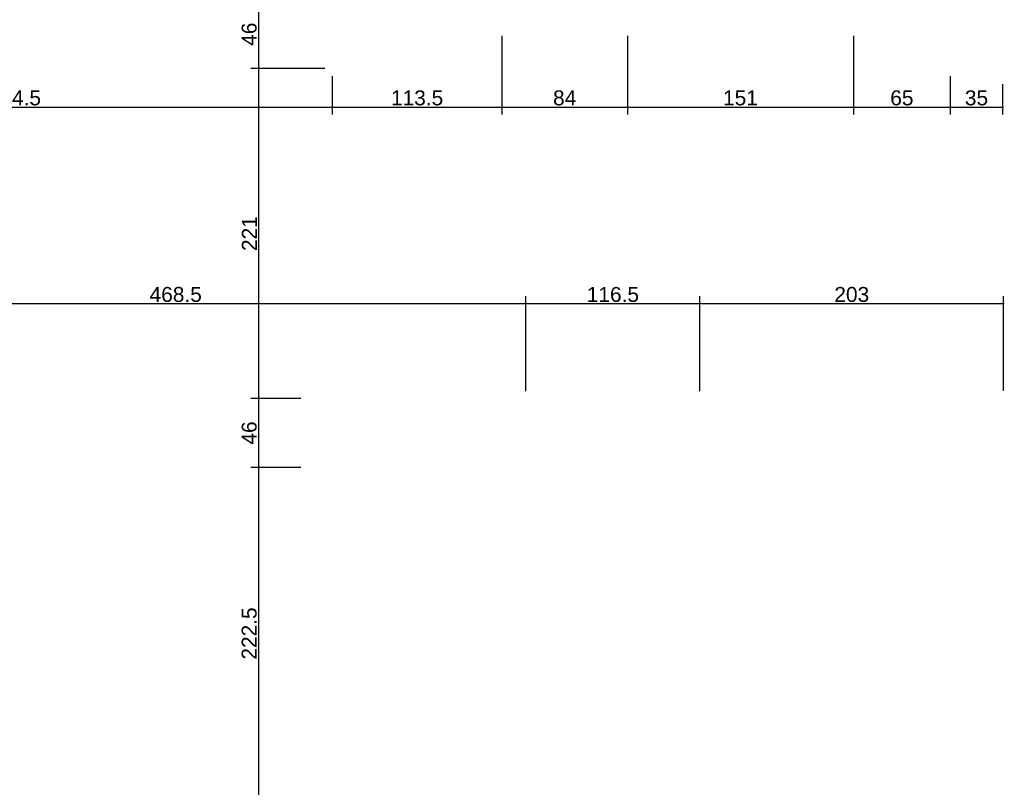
# Model space of a CAD drawing. Header units: millimetres. Extents: x 126553 to 403692, y -95821 to 38049.
# Tile 120 of 256: x 169704 to 170362, y -8530 to -8016. Entities that reach past the tile are written whole.
import ezdxf

# ---------------------------------------------------------------- set-up
doc = ezdxf.new("R2010")
doc.units = ezdxf.units.MM
doc.layers.add('11_wymiary', color=55, linetype='Continuous')
doc.layers.add('11_wymiary @ 50', color=55, linetype='Continuous')
doc.styles.add('11_RJ', font='arial.ttf')
doc.dimstyles.new('11_RJ (cc)', dxfattribs={"dimtxt": 0.2, "dimasz": 0.001, "dimexe": 0.1, "dimexo": 0.1, "dimgap": 0.02, "dimtad": 1, "dimdec": 1, "dimrnd": 0.5, "dimzin": 12, "dimdsep": 46, "dimtxsty": '11_RJ', "dimblk": 'OBLIQUE', "dimcen": 0, "dimdle": 0.01, "dimclrd": 256, "dimclre": 256, "dimclrt": 2, "dimazin": 3, "dimtfac": 1, "dimtdec": 1, "dimtofl": 0, "dimtmove": 0, "dimatfit": 3, "dimldrblk": 'DOT', "dimfxl": 1, "dimtolj": 1, "dimtzin": 13, "dimarcsym": 0})

# ---------------------------------------------------------------- blocks, each defined once
blk = doc.blocks.new('_Oblique')
at = {"color": 0, "linetype": 'ByBlock', "lineweight": -2}
blk.add_line((-0.5, -0.5), (0.5, 0.5), dxfattribs=at)
blk = doc.blocks.new('*D741')
at = {"layer": '11_wymiary', "lineweight": -2, "transparency": 16777216}
for p, q in [((169488.18, -8053.73), (169488.18, -8079.52)), ((169912.85, -8053.73), (169912.85, -8079.52)), ((169487.68, -8074.52), (169913.35, -8074.52))]:
    blk.add_line(p, q, dxfattribs=at)
at = {"layer": 'Defpoints', "color": 0, "transparency": 16777216}
for p in [(169488.18, -8048.73), (169912.85, -8048.73), (169912.85, -8074.52)]:
    blk.add_point(p, dxfattribs=at)
at = {"layer": '11_wymiary', "lineweight": -2, "transparency": 16777216, "xscale": 0.05, "yscale": 0.05, "zscale": 0.05, "rotation": 180}
blk.add_blockref('_Oblique', (169488.18, -8074.52), dxfattribs=at)
at = {"layer": '11_wymiary', "lineweight": -2, "transparency": 16777216, "xscale": 0.05, "yscale": 0.05, "zscale": 0.05}
blk.add_blockref('_Oblique', (169912.85, -8074.52), dxfattribs=at)
at = {"layer": '11_wymiary', "color": 2, "transparency": 16777216, "insert": (169700.52, -8068.41), "char_height": 10, "attachment_point": 5, "style": '11_RJ'}
blk.add_mtext('\\A1;424.5', dxfattribs=at)
blk = doc.blocks.new('_Dot')
at = {"color": 0, "linetype": 'ByBlock', "lineweight": -2}
blk.add_line((-0.5, 0), (-1, 0), dxfattribs=at)
at = {"color": 0, "linetype": 'ByBlock', "const_width": 0.5}
blk.add_lwpolyline([(-0.25, 0, 1), (0.25, 0, 1)], format="xyb", close=True, dxfattribs=at)
blk = doc.blocks.new('*D742')
at = {"layer": '11_wymiary', "lineweight": -2, "transparency": 16777216}
for p, q in [((170026.35, -8026.73), (170026.35, -8079.52)), ((169912.85, -8053.73), (169912.85, -8079.52)), ((169912.35, -8074.52), (170026.85, -8074.52))]:
    blk.add_line(p, q, dxfattribs=at)
at = {"layer": 'Defpoints', "color": 0, "transparency": 16777216}
for p in [(170026.35, -8021.73), (169912.85, -8048.73), (170026.35, -8074.52)]:
    blk.add_point(p, dxfattribs=at)
at = {"layer": '11_wymiary', "lineweight": -2, "transparency": 16777216, "xscale": 0.05, "yscale": 0.05, "zscale": 0.05, "rotation": 180}
blk.add_blockref('_Oblique', (169912.85, -8074.52), dxfattribs=at)
at = {"layer": '11_wymiary', "lineweight": -2, "transparency": 16777216, "xscale": 0.05, "yscale": 0.05, "zscale": 0.05}
blk.add_blockref('_Oblique', (170026.35, -8074.52), dxfattribs=at)
at = {"layer": '11_wymiary', "color": 2, "transparency": 16777216, "insert": (169969.6, -8068.41), "char_height": 10, "attachment_point": 5, "style": '11_RJ'}
blk.add_mtext('\\A1;113.5', dxfattribs=at)
blk = doc.blocks.new('*D743')
at = {"layer": '11_wymiary', "lineweight": -2, "transparency": 16777216}
for p, q in [((170026.35, -8026.73), (170026.35, -8079.52)), ((170110.35, -8026.73), (170110.35, -8079.52)), ((170025.85, -8074.52), (170110.85, -8074.52))]:
    blk.add_line(p, q, dxfattribs=at)
at = {"layer": 'Defpoints', "color": 0, "transparency": 16777216}
for p in [(170026.35, -8021.73), (170110.35, -8021.73), (170110.35, -8074.52)]:
    blk.add_point(p, dxfattribs=at)
at = {"layer": '11_wymiary', "lineweight": -2, "transparency": 16777216, "xscale": 0.05, "yscale": 0.05, "zscale": 0.05, "rotation": 180}
blk.add_blockref('_Oblique', (170026.35, -8074.52), dxfattribs=at)
at = {"layer": '11_wymiary', "lineweight": -2, "transparency": 16777216, "xscale": 0.05, "yscale": 0.05, "zscale": 0.05}
blk.add_blockref('_Oblique', (170110.35, -8074.52), dxfattribs=at)
at = {"layer": '11_wymiary', "color": 2, "transparency": 16777216, "insert": (170068.35, -8068.41), "char_height": 10, "attachment_point": 5, "style": '11_RJ'}
blk.add_mtext('\\A1;84', dxfattribs=at)
blk = doc.blocks.new('*D744')
at = {"layer": '11_wymiary', "lineweight": -2, "transparency": 16777216}
for p, q in [((170110.35, -8026.73), (170110.35, -8079.52)), ((170261.51, -8026.73), (170261.51, -8079.52)), ((170109.85, -8074.52), (170262.01, -8074.52))]:
    blk.add_line(p, q, dxfattribs=at)
at = {"layer": 'Defpoints', "color": 0, "transparency": 16777216}
for p in [(170110.35, -8021.73), (170261.51, -8021.73), (170261.51, -8074.52)]:
    blk.add_point(p, dxfattribs=at)
at = {"layer": '11_wymiary', "lineweight": -2, "transparency": 16777216, "xscale": 0.05, "yscale": 0.05, "zscale": 0.05, "rotation": 180}
blk.add_blockref('_Oblique', (170110.35, -8074.52), dxfattribs=at)
at = {"layer": '11_wymiary', "lineweight": -2, "transparency": 16777216, "xscale": 0.05, "yscale": 0.05, "zscale": 0.05}
blk.add_blockref('_Oblique', (170261.51, -8074.52), dxfattribs=at)
at = {"layer": '11_wymiary', "color": 2, "transparency": 16777216, "insert": (170185.93, -8068.41), "char_height": 10, "attachment_point": 5, "style": '11_RJ'}
blk.add_mtext('\\A1;151', dxfattribs=at)
blk = doc.blocks.new('*D745')
at = {"layer": '11_wymiary', "lineweight": -2, "transparency": 16777216}
for p, q in [((170261.51, -8026.73), (170261.51, -8079.52)), ((170326.35, -8053.73), (170326.35, -8079.52)), ((170261.01, -8074.52), (170326.85, -8074.52))]:
    blk.add_line(p, q, dxfattribs=at)
at = {"layer": 'Defpoints', "color": 0, "transparency": 16777216}
for p in [(170261.51, -8021.73), (170326.35, -8048.73), (170326.35, -8074.52)]:
    blk.add_point(p, dxfattribs=at)
at = {"layer": '11_wymiary', "lineweight": -2, "transparency": 16777216, "xscale": 0.05, "yscale": 0.05, "zscale": 0.05, "rotation": 180}
blk.add_blockref('_Oblique', (170261.51, -8074.52), dxfattribs=at)
at = {"layer": '11_wymiary', "lineweight": -2, "transparency": 16777216, "xscale": 0.05, "yscale": 0.05, "zscale": 0.05}
blk.add_blockref('_Oblique', (170326.35, -8074.52), dxfattribs=at)
at = {"layer": '11_wymiary', "color": 2, "transparency": 16777216, "insert": (170293.93, -8068.41), "char_height": 10, "attachment_point": 5, "style": '11_RJ'}
blk.add_mtext('\\A1;65', dxfattribs=at)
blk = doc.blocks.new('*D746')
at = {"layer": '11_wymiary', "lineweight": -2, "transparency": 16777216}
for p, q in [((170326.35, -8053.73), (170326.35, -8079.52)), ((170361.35, -8059.23), (170361.35, -8079.52)), ((170325.85, -8074.52), (170361.85, -8074.52))]:
    blk.add_line(p, q, dxfattribs=at)
at = {"layer": 'Defpoints', "color": 0, "transparency": 16777216}
for p in [(170326.35, -8048.73), (170361.35, -8054.23), (170361.35, -8074.52)]:
    blk.add_point(p, dxfattribs=at)
at = {"layer": '11_wymiary', "lineweight": -2, "transparency": 16777216, "xscale": 0.05, "yscale": 0.05, "zscale": 0.05, "rotation": 180}
blk.add_blockref('_Oblique', (170326.35, -8074.52), dxfattribs=at)
at = {"layer": '11_wymiary', "lineweight": -2, "transparency": 16777216, "xscale": 0.05, "yscale": 0.05, "zscale": 0.05}
blk.add_blockref('_Oblique', (170361.35, -8074.52), dxfattribs=at)
at = {"layer": '11_wymiary', "color": 2, "transparency": 16777216, "insert": (170343.85, -8068.41), "char_height": 10, "attachment_point": 5, "style": '11_RJ'}
blk.add_mtext('\\A1;35', dxfattribs=at)
blk = doc.blocks.new('*D616')
at = {"layer": '11_wymiary', "lineweight": -2, "transparency": 16777216}
for p, q in [((169573.85, -8264.73), (169573.85, -8201.13)), ((170042.35, -8264.73), (170042.35, -8201.13)), ((169573.35, -8206.13), (170042.85, -8206.13))]:
    blk.add_line(p, q, dxfattribs=at)
at = {"layer": 'Defpoints', "color": 0, "transparency": 16777216}
for p in [(170042.35, -8206.13), (169573.85, -8269.73), (170042.35, -8269.73)]:
    blk.add_point(p, dxfattribs=at)
at = {"layer": '11_wymiary', "lineweight": -2, "transparency": 16777216, "xscale": 0.05, "yscale": 0.05, "zscale": 0.05, "rotation": 180}
blk.add_blockref('_Oblique', (169573.85, -8206.13), dxfattribs=at)
at = {"layer": '11_wymiary', "lineweight": -2, "transparency": 16777216, "xscale": 0.05, "yscale": 0.05, "zscale": 0.05}
blk.add_blockref('_Oblique', (170042.35, -8206.13), dxfattribs=at)
at = {"layer": '11_wymiary', "color": 2, "transparency": 16777216, "insert": (169808.1, -8200.03), "char_height": 10, "attachment_point": 5, "style": '11_RJ'}
blk.add_mtext('\\A1;468.5', dxfattribs=at)
blk = doc.blocks.new('*D617')
at = {"layer": '11_wymiary', "lineweight": -2, "transparency": 16777216}
for p, q in [((170042.35, -8264.73), (170042.35, -8201.13)), ((170158.85, -8264.73), (170158.85, -8201.13)), ((170041.85, -8206.13), (170159.35, -8206.13))]:
    blk.add_line(p, q, dxfattribs=at)
at = {"layer": 'Defpoints', "color": 0, "transparency": 16777216}
for p in [(170158.85, -8206.13), (170042.35, -8269.73), (170158.85, -8269.73)]:
    blk.add_point(p, dxfattribs=at)
at = {"layer": '11_wymiary', "lineweight": -2, "transparency": 16777216, "xscale": 0.05, "yscale": 0.05, "zscale": 0.05, "rotation": 180}
blk.add_blockref('_Oblique', (170042.35, -8206.13), dxfattribs=at)
at = {"layer": '11_wymiary', "lineweight": -2, "transparency": 16777216, "xscale": 0.05, "yscale": 0.05, "zscale": 0.05}
blk.add_blockref('_Oblique', (170158.85, -8206.13), dxfattribs=at)
at = {"layer": '11_wymiary', "color": 2, "transparency": 16777216, "insert": (170100.6, -8200.03), "char_height": 10, "attachment_point": 5, "style": '11_RJ'}
blk.add_mtext('\\A1;116.5', dxfattribs=at)
blk = doc.blocks.new('*D618')
at = {"layer": '11_wymiary', "lineweight": -2, "transparency": 16777216}
for p, q in [((170158.85, -8264.73), (170158.85, -8201.13)), ((170361.96, -8264.57), (170361.96, -8201.13)), ((170158.35, -8206.13), (170362.46, -8206.13))]:
    blk.add_line(p, q, dxfattribs=at)
at = {"layer": 'Defpoints', "color": 0, "transparency": 16777216}
for p in [(170361.96, -8206.13), (170158.85, -8269.73), (170361.96, -8269.57)]:
    blk.add_point(p, dxfattribs=at)
at = {"layer": '11_wymiary', "lineweight": -2, "transparency": 16777216, "xscale": 0.05, "yscale": 0.05, "zscale": 0.05, "rotation": 180}
blk.add_blockref('_Oblique', (170158.85, -8206.13), dxfattribs=at)
at = {"layer": '11_wymiary', "lineweight": -2, "transparency": 16777216, "xscale": 0.05, "yscale": 0.05, "zscale": 0.05}
blk.add_blockref('_Oblique', (170361.96, -8206.13), dxfattribs=at)
at = {"layer": '11_wymiary', "color": 2, "transparency": 16777216, "insert": (170260.41, -8200.02), "char_height": 10, "attachment_point": 5, "style": '11_RJ'}
blk.add_mtext('\\A1;203', dxfattribs=at)
blk = doc.blocks.new('*D449')
at = {"layer": '11_wymiary', "lineweight": -2, "transparency": 16777216}
for p, q in [((169882.4, -8002.73), (169858.41, -8002.73)), ((169863.41, -8002.23), (169863.41, -8049.23)), ((169907.85, -8048.73), (169858.41, -8048.73))]:
    blk.add_line(p, q, dxfattribs=at)
at = {"layer": 'Defpoints', "color": 0, "transparency": 16777216}
for p in [(169887.4, -8002.73), (169863.41, -8048.73), (169912.85, -8048.73)]:
    blk.add_point(p, dxfattribs=at)
at = {"layer": '11_wymiary', "lineweight": -2, "transparency": 16777216, "xscale": 0.05, "yscale": 0.05, "zscale": 0.05}
for p, rotation in [((169863.41, -8002.73), 90), ((169863.41, -8048.73), 270)]:
    blk.add_blockref('_Oblique', p, dxfattribs=dict(at, rotation=rotation))
at = {"layer": '11_wymiary', "color": 2, "transparency": 16777216, "insert": (169857.31, -8025.73), "char_height": 10, "attachment_point": 5, "rotation": 90, "style": '11_RJ'}
blk.add_mtext('\\A1;46', dxfattribs=at)
blk = doc.blocks.new('*D450')
at = {"layer": '11_wymiary', "lineweight": -2, "transparency": 16777216}
for p, q in [((169907.85, -8048.73), (169858.41, -8048.73)), ((169863.41, -8048.23), (169863.41, -8270.23)), ((169891.85, -8269.73), (169858.41, -8269.73))]:
    blk.add_line(p, q, dxfattribs=at)
at = {"layer": 'Defpoints', "color": 0, "transparency": 16777216}
for p in [(169912.85, -8048.73), (169863.41, -8269.73), (169896.85, -8269.73)]:
    blk.add_point(p, dxfattribs=at)
at = {"layer": '11_wymiary', "lineweight": -2, "transparency": 16777216, "xscale": 0.05, "yscale": 0.05, "zscale": 0.05}
for p, rotation in [((169863.41, -8048.73), 90), ((169863.41, -8269.73), 270)]:
    blk.add_blockref('_Oblique', p, dxfattribs=dict(at, rotation=rotation))
at = {"layer": '11_wymiary', "color": 2, "transparency": 16777216, "insert": (169857.39, -8159.23), "char_height": 10, "attachment_point": 5, "rotation": 90, "style": '11_RJ'}
blk.add_mtext('\\A1;221', dxfattribs=at)
blk = doc.blocks.new('*D451')
at = {"layer": '11_wymiary', "lineweight": -2, "transparency": 16777216}
for p, q in [((169891.85, -8269.73), (169858.41, -8269.73)), ((169863.41, -8269.23), (169863.41, -8316.23)), ((169891.85, -8315.73), (169858.41, -8315.73))]:
    blk.add_line(p, q, dxfattribs=at)
at = {"layer": 'Defpoints', "color": 0, "transparency": 16777216}
for p in [(169896.85, -8269.73), (169863.41, -8315.73), (169896.85, -8315.73)]:
    blk.add_point(p, dxfattribs=at)
at = {"layer": '11_wymiary', "lineweight": -2, "transparency": 16777216, "xscale": 0.05, "yscale": 0.05, "zscale": 0.05}
for p, rotation in [((169863.41, -8269.73), 90), ((169863.41, -8315.73), 270)]:
    blk.add_blockref('_Oblique', p, dxfattribs=dict(at, rotation=rotation))
at = {"layer": '11_wymiary', "color": 2, "transparency": 16777216, "insert": (169857.31, -8292.73), "char_height": 10, "attachment_point": 5, "rotation": 90, "style": '11_RJ'}
blk.add_mtext('\\A1;46', dxfattribs=at)
blk = doc.blocks.new('*D452')
at = {"layer": '11_wymiary', "lineweight": -2, "transparency": 16777216}
for p, q in [((169891.85, -8315.73), (169858.41, -8315.73)), ((169863.41, -8315.23), (169863.41, -8538.73)), ((169980.92, -8538.23), (169858.41, -8538.23))]:
    blk.add_line(p, q, dxfattribs=at)
at = {"layer": 'Defpoints', "color": 0, "transparency": 16777216}
for p in [(169896.85, -8315.73), (169863.41, -8538.23), (169985.92, -8538.23)]:
    blk.add_point(p, dxfattribs=at)
at = {"layer": '11_wymiary', "lineweight": -2, "transparency": 16777216, "xscale": 0.05, "yscale": 0.05, "zscale": 0.05}
for p, rotation in [((169863.41, -8315.73), 90), ((169863.41, -8538.23), 270)]:
    blk.add_blockref('_Oblique', p, dxfattribs=dict(at, rotation=rotation))
at = {"layer": '11_wymiary', "color": 2, "transparency": 16777216, "insert": (169857.31, -8426.98), "char_height": 10, "attachment_point": 5, "rotation": 90, "style": '11_RJ'}
blk.add_mtext('\\A1;222.5', dxfattribs=at)

msp = doc.modelspace()

# ---------------------------------------------------------------- dimensions: what is measured, and where the dimension line sits
at = {"layer": '11_wymiary @ 50'}
for base, p1, p2, picture, middle in [((169863.41464, -8048.73273), (169887.40392, -8002.73273), (169912.85215, -8048.73273), '*D449', (169857.30891, -8025.73273)), ((169863.41464, -8269.73273), (169912.85215, -8048.73273), (169896.85215, -8269.73273), '*D450', (169857.39417, -8159.23273)), ((169863.41464, -8315.73273), (169896.85215, -8269.73273), (169896.85215, -8315.73273), '*D451', (169857.30891, -8292.73273)), ((169863.41464, -8538.23273), (169896.85215, -8315.73273), (169985.91713, -8538.23273), '*D452', (169857.30891, -8426.98273))]:
    dim = msp.add_linear_dim(base=base, p1=p1, p2=p2, angle=90, dimstyle='11_RJ (cc)', override={"dimscale": 50, "dimtix": 0, "dimtofl": 0, "dimtmove": 1, "dimatfit": 3}, dxfattribs=at)
    dim.commit()
    dim.dimension.update_dxf_attribs({"geometry": picture, "text_midpoint": middle})
for base, p1, p2, picture, middle in [((170026.35215, -8074.51553), (169912.85215, -8048.73273), (170026.35215, -8021.73273), '*D742', (169969.60215, -8068.40639)), ((170110.35215, -8074.51553), (170026.35215, -8021.73273), (170110.35215, -8021.73273), '*D743', (170068.35215, -8068.4098)), ((170261.50811, -8074.51553), (170110.35215, -8021.73273), (170261.50811, -8021.73273), '*D744', (170185.93013, -8068.4098)), ((170326.35215, -8074.51553), (170261.50811, -8021.73273), (170326.35215, -8048.73273), '*D745', (170293.93013, -8068.4098)), ((169912.85215, -8074.51553), (169488.18483, -8048.73273), (169912.85215, -8048.73273), '*D741', (169700.51849, -8068.4098)), ((170361.35215, -8074.51553), (170326.35215, -8048.73273), (170361.35215, -8054.22832), '*D746', (170343.85215, -8068.40639)), ((170042.35215, -8206.1323), (169573.85215, -8269.73273), (170042.35215, -8269.73273), '*D616', (169808.10215, -8200.02657)), ((170158.85215, -8206.1323), (170042.35215, -8269.73273), (170158.85215, -8269.73273), '*D617', (170100.60215, -8200.02657)), ((170361.96453, -8206.1323), (170158.85215, -8269.73273), (170361.96453, -8269.56614), '*D618', (170260.40834, -8200.02316))]:
    dim = msp.add_linear_dim(base=base, p1=p1, p2=p2, dimstyle='11_RJ (cc)', override={"dimscale": 50, "dimtix": 0, "dimtofl": 0, "dimtmove": 1, "dimatfit": 3}, dxfattribs=at)
    dim.commit()
    dim.dimension.update_dxf_attribs({"geometry": picture, "text_midpoint": middle})

doc.saveas('drawing.dxf')
